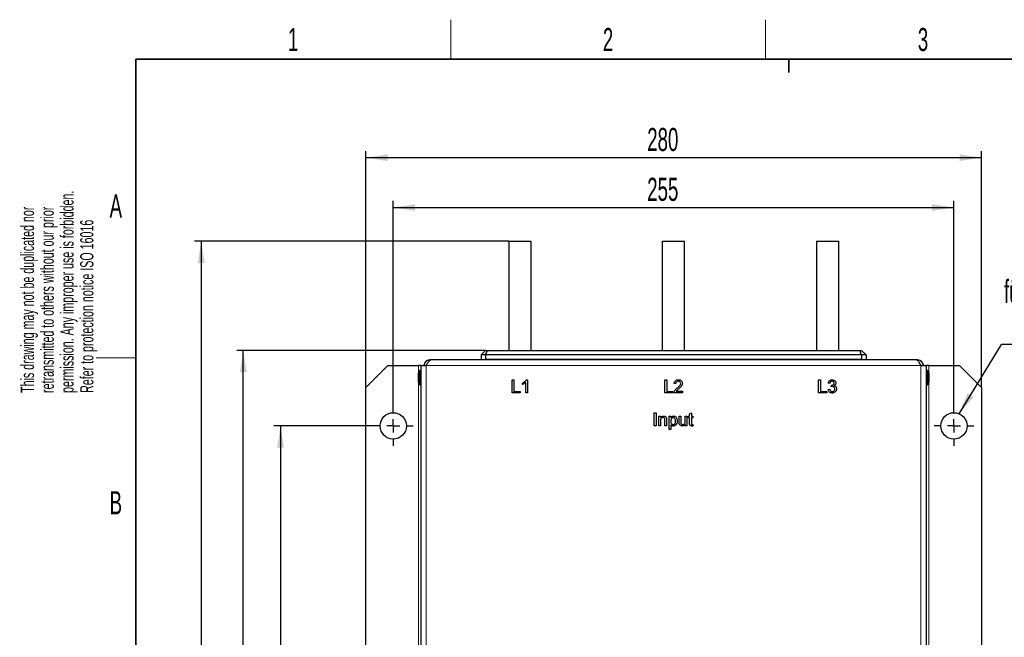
# Model space of a CAD drawing. Header units: millimetres. Extents: x 5 to 418, y 2 to 292.
# Tile 3 of 9: x 8 to 158, y 195 to 288. Entities that reach past the tile are written whole.
import ezdxf

# ---------------------------------------------------------------- set-up
doc = ezdxf.new("R2010")
doc.units = ezdxf.units.MM
doc.layers.add('SLD-0', color=7, linetype='Continuous')
doc.styles.add('SLDTEXTSTYLE0', font='TXT', dxfattribs={"width": 0.605})
doc.dimstyles.new('SLDDIMSTYLE0', dxfattribs={"dimtxt": 3.5, "dimasz": 3.302, "dimexe": 0, "dimexo": 0.0625, "dimgap": 0.875, "dimtad": 1, "dimlfac": 3, "dimrnd": 1e-09, "dimzin": 12, "dimdsep": 46, "dimtxsty": 'SLDTEXTSTYLE0', "dimsah": 1, "dimcen": 0.09, "dimadec": 0, "dimazin": 3, "dimtfac": 1, "dimtofl": 0, "dimtmove": 0, "dimatfit": 3, "dimfxl": 1, "dimfrac": 2, "dimtolj": 1, "dimtzin": 12, "dimarcsym": 0})
doc.dimstyles.new('SLDDIMSTYLE1', dxfattribs={"dimtxt": 0.18, "dimasz": 3.302, "dimexe": 0, "dimexo": 0.0625, "dimgap": 0, "dimtad": 0, "dimtih": 1, "dimtoh": 1, "dimdec": 0, "dimrnd": 1e-09, "dimzin": 0, "dimdsep": 46, "dimtxsty": 'Standard', "dimsah": 1, "dimcen": 0.09, "dimadec": 0, "dimazin": 0, "dimtfac": 3.302, "dimtdec": 0, "dimtofl": 0, "dimtmove": 0, "dimatfit": 3, "dimfxl": 1, "dimfrac": 2, "dimtolj": 1, "dimtzin": 0, "dimarcsym": 0})

# ---------------------------------------------------------------- blocks, each defined once
blk = doc.blocks.new('_D')
at = {"layer": 'SLD-0', "color": 7}
for p, q in [((62.05, 226.91), (46.95, 226.91)), ((47.95, 226.91), (47.95, 130.24)), ((62.05, 130.24), (46.95, 130.24))]:
    blk.add_line(p, q, dxfattribs=at)
for points in [[(47.95, 226.91), (47.44, 223.61), (48.46, 223.61)], [(47.95, 130.24), (48.46, 133.54), (47.44, 133.54)]]:
    blk.add_solid(points, dxfattribs=at)
at = {"layer": 'SLD-0', "color": 7, "insert": (43.44, 174.57), "char_height": 3.5, "attachment_point": 1, "rotation": 90, "style": 'SLDTEXTSTYLE0'}
blk.add_mtext('290', dxfattribs=at)
blk = doc.blocks.new('_D_1')
at = {"layer": 'SLD-0', "color": 7}
for p, q in [((79.05, 238.33), (41.31, 238.33)), ((42.31, 118.83), (42.31, 238.33)), ((79.05, 118.83), (41.31, 118.83))]:
    blk.add_line(p, q, dxfattribs=at)
for points in [[(42.31, 238.33), (41.8, 235.02), (42.81, 235.02)], [(42.31, 118.83), (42.81, 122.13), (41.8, 122.13)]]:
    blk.add_solid(points, dxfattribs=at)
at = {"layer": 'SLD-0', "color": 7, "insert": (37.79, 172.56), "char_height": 3.5, "attachment_point": 1, "rotation": 90, "style": 'SLDTEXTSTYLE0'}
blk.add_mtext('358,5', dxfattribs=at)
blk = doc.blocks.new('_D_2')
at = {"layer": 'SLD-0', "color": 7}
for p, q in [((82.55, 254.91), (34.93, 254.91)), ((35.93, 254.91), (35.93, 102.24)), ((82.55, 102.24), (34.93, 102.24))]:
    blk.add_line(p, q, dxfattribs=at)
for points in [[(35.93, 254.91), (35.42, 251.61), (36.44, 251.61)], [(35.93, 102.24), (36.44, 105.54), (35.42, 105.54)]]:
    blk.add_solid(points, dxfattribs=at)
at = {"layer": 'SLD-0', "color": 7, "insert": (31.42, 174.57), "char_height": 3.5, "attachment_point": 1, "rotation": 90, "style": 'SLDTEXTSTYLE0'}
blk.add_mtext('458', dxfattribs=at)
blk = doc.blocks.new('_D_3')
at = {"layer": 'SLD-0', "color": 7}
for p, q in [((65.05, 229.91), (65.05, 261.02)), ((65.05, 260.02), (150.05, 260.02)), ((150.05, 229.91), (150.05, 261.02))]:
    blk.add_line(p, q, dxfattribs=at)
for points in [[(65.05, 260.02), (68.35, 259.52), (68.35, 260.53)], [(150.05, 260.02), (146.74, 260.53), (146.74, 259.52)]]:
    blk.add_solid(points, dxfattribs=at)
at = {"layer": 'SLD-0', "color": 7, "insert": (103.54, 264.53), "char_height": 3.5, "attachment_point": 1, "style": 'SLDTEXTSTYLE0'}
blk.add_mtext('255', dxfattribs=at)
blk = doc.blocks.new('_D_4')
at = {"layer": 'SLD-0', "color": 7}
for p, q in [((60.88, 232.74), (60.88, 268.58)), ((60.88, 267.58), (154.21, 267.58)), ((154.21, 232.74), (154.21, 268.58))]:
    blk.add_line(p, q, dxfattribs=at)
for points in [[(60.88, 267.58), (64.18, 267.07), (64.18, 268.09)], [(154.21, 267.58), (150.91, 268.09), (150.91, 267.07)]]:
    blk.add_solid(points, dxfattribs=at)
at = {"layer": 'SLD-0', "color": 7, "insert": (103.54, 272.09), "char_height": 3.5, "attachment_point": 1, "style": 'SLDTEXTSTYLE0'}
blk.add_mtext('280', dxfattribs=at)
blk = doc.blocks.new('SW_NOTE_0')
at = {"layer": 'SLD-0', "color": 0}
blk.add_line((16.98, 0), (0, 0), dxfattribs=at)
at = {"layer": 'SLD-0', "color": 0, "attachment_point": 1, "style": 'SLDTEXTSTYLE0'}
for s, insert, char_height in [('für M10', (0.38, 9.83), 3.5), ('for M10', (1.57, 4.16), 3.175)]:
    blk.add_mtext(s, dxfattribs=dict(at, insert=insert, char_height=char_height))
blk = doc.blocks.new('SW_CENTERMARKSYMBOL_0')
at = {"layer": 'SLD-0', "color": 0}
for p, q in [((0, 2), (0, 3)), ((-2, 0), (-3, 0)), ((0, 0), (-1, 0)), ((0, 0), (0, 1)), ((0, 0), (0, -1)), ((0, 0), (1, 0)), ((2, 0), (3, 0)), ((0, -2), (0, -3))]:
    blk.add_line(p, q, dxfattribs=at)
blk = doc.blocks.new('SW_CENTERMARKSYMBOL_1')
at = {"layer": 'SLD-0', "color": 0}
for p, q in [((0, 2), (0, 3)), ((-2, 0), (-3, 0)), ((0, 0), (-1, 0)), ((0, 0), (0, 1)), ((0, 0), (0, -1)), ((0, 0), (1, 0)), ((2, 0), (3, 0)), ((0, -2), (0, -3))]:
    blk.add_line(p, q, dxfattribs=at)

msp = doc.modelspace()

# ---------------------------------------------------------------- linework, layer by layer
at = {"color": 7, "linetype": 'Continuous', "lineweight": 25}
for p, q in [((82.5459, 254.9089), (82.5459, 238.3255)), ((82.5459, 254.9089), (85.8792, 254.9089)), ((85.8792, 254.9089), (85.8792, 238.3255)), ((105.8792, 238.3255), (105.8792, 254.9089)), ((105.8792, 254.9089), (109.2126, 254.9089)), ((109.2126, 238.3255), (109.2126, 254.9089)), ((129.2126, 254.9089), (132.5459, 254.9089)), ((129.2126, 254.9089), (129.2126, 238.3255)), ((132.5459, 254.9089), (132.5459, 238.3255)), ((78.3792, 237.6589), (79.0459, 238.3255)), ((79.0459, 237.6589), (78.3792, 237.6589)), ((78.3792, 237.6589), (78.3792, 236.9922)), ((79.0459, 237.6589), (79.322, 238.3255)), ((79.0459, 238.3255), (79.322, 238.3255)), ((136.0459, 237.6589), (79.0459, 237.6589)), ((79.0459, 237.6589), (79.0459, 236.9922)), ((79.322, 238.3255), (135.7698, 238.3255)), ((136.0459, 237.6589), (135.7698, 238.3255)), ((135.7698, 238.3255), (136.0459, 238.3255)), ((136.7126, 237.6589), (136.0459, 238.3255)), ((136.0459, 237.6589), (136.0459, 236.9922)), ((136.7126, 237.6589), (136.0459, 237.6589)), ((136.7126, 237.6589), (136.7126, 236.9922)), ((64.2126, 236.0745), (60.8792, 232.7412)), ((64.2126, 236.0745), (68.8792, 236.0745)), ((69.2126, 236.0745), (68.8792, 236.0745)), ((69.2126, 236.0745), (69.2126, 121.0765)), ((69.2126, 236.0745), (70.0459, 236.0745)), ((69.7384, 236.2681), (69.7126, 236.2422)), ((69.7126, 236.0745), (69.7126, 236.2422)), ((69.7159, 236.0745), (69.7159, 236.0755)), ((70.0459, 236.0745), (70.0469, 236.0755)), ((70.0741, 236.1237), (70.0469, 236.0755)), ((70.3792, 236.9089), (70.3567, 236.8863)), ((70.3792, 236.9089), (70.5492, 236.9089)), ((70.5492, 236.9089), (70.7159, 236.9089)), ((144.3759, 236.9089), (70.7159, 236.9089)), ((78.3792, 236.9922), (79.0459, 236.9922)), ((136.0459, 236.9922), (79.0459, 236.9922)), ((79.2959, 236.9089), (79.2959, 236.9922)), ((135.7959, 236.9922), (135.7959, 236.9089)), ((136.0459, 236.9922), (136.7126, 236.9922)), ((144.5426, 236.9089), (144.3759, 236.9089)), ((144.5426, 236.9089), (144.7126, 236.9089)), ((144.7351, 236.8863), (144.7126, 236.9089)), ((145.0449, 236.0755), (145.0177, 236.1237)), ((145.0449, 236.0755), (145.0459, 236.0745)), ((145.0459, 236.0745), (145.8792, 236.0745)), ((145.3792, 236.2422), (145.3533, 236.2681)), ((145.3759, 236.0745), (145.3759, 236.0755)), ((145.3792, 236.2422), (145.3792, 236.0745)), ((145.8792, 121.0765), (145.8792, 236.0745)), ((146.2126, 236.0745), (145.8792, 236.0745)), ((146.2126, 236.0745), (150.8792, 236.0745)), ((154.2126, 232.7412), (150.8792, 236.0745)), ((68.8792, 233.5948), (68.8792, 234.8896)), ((69.2126, 235.3305), (69.0459, 235.3305)), ((69.0459, 233.1539), (69.0459, 235.3305)), ((146.0459, 235.3305), (145.8792, 235.3305)), ((146.0459, 235.3305), (146.0459, 233.1539)), ((146.2126, 234.8896), (146.2126, 233.5948)), ((69.0459, 233.1539), (69.2126, 233.1539)), ((83.0433, 233.9089), (83.3254, 233.9089)), ((83.0433, 231.9089), (83.0433, 233.9089)), ((83.3254, 233.9089), (83.3254, 232.1396)), ((84.6587, 233.1725), (84.6587, 233.4089)), ((85.1203, 231.9089), (85.1203, 233.4673)), ((85.2116, 233.9089), (85.3767, 233.9089)), ((85.3767, 233.9089), (85.3767, 231.9089)), ((106.21, 233.9089), (106.492, 233.9089)), ((106.21, 231.9089), (106.21, 233.9089)), ((106.492, 233.9089), (106.492, 232.1396)), ((107.8767, 233.3191), (107.6203, 233.3448)), ((129.5267, 233.9089), (129.8087, 233.9089)), ((129.5267, 231.9089), (129.5267, 233.9089)), ((129.8087, 233.9089), (129.8087, 232.1396)), ((131.2446, 233.3704), (130.9882, 233.396)), ((131.4473, 232.8576), (131.4738, 233.0883)), ((145.8792, 233.1539), (146.0459, 233.1539)), ((60.8792, 170.5755), (60.8792, 232.7412)), ((84.2741, 231.9089), (83.0433, 231.9089)), ((83.3254, 232.1396), (84.2741, 232.1396)), ((84.2741, 232.1396), (84.2741, 231.9089)), ((85.3767, 231.9089), (85.1203, 231.9089)), ((107.4408, 231.9089), (106.21, 231.9089)), ((106.492, 232.1396), (107.4408, 232.1396)), ((107.4408, 232.1396), (107.4408, 231.9089)), ((108.9023, 231.9089), (107.5946, 231.9089)), ((107.9239, 232.1653), (108.9023, 232.1653)), ((108.9023, 232.1653), (108.9023, 231.9089)), ((130.7574, 231.9089), (129.5267, 231.9089)), ((129.8087, 232.1396), (130.7574, 232.1396)), ((130.7574, 232.1396), (130.7574, 231.9089)), ((130.9626, 232.4473), (131.219, 232.473)), ((154.2126, 232.7412), (154.2126, 124.4099)), ((104.619, 228.9089), (104.901, 228.9089)), ((104.619, 226.9089), (104.619, 228.9089)), ((104.901, 228.9089), (104.901, 226.9089)), ((109.9779, 228.7262), (110.2344, 228.872)), ((109.9779, 228.3704), (109.9779, 228.7262)), ((110.2344, 228.872), (110.2344, 228.3704)), ((104.901, 226.9089), (104.619, 226.9089)), ((105.3113, 228.3704), (105.5677, 228.3704)), ((105.3113, 226.9089), (105.3113, 228.3704)), ((105.5677, 226.9089), (105.3113, 226.9089)), ((105.5677, 228.3704), (105.5677, 228.1665)), ((105.5677, 227.6925), (105.5677, 226.9089)), ((106.2344, 226.9089), (106.2344, 227.7815)), ((106.4908, 226.9089), (106.2344, 226.9089)), ((106.4908, 227.8031), (106.4908, 226.9089)), ((106.8497, 228.3704), (107.1062, 228.3704)), ((106.8497, 226.3704), (106.8497, 228.3704)), ((107.1062, 228.3704), (107.1062, 228.1384)), ((107.1062, 227.0923), (107.1062, 226.3704)), ((108.3882, 228.3704), (108.6446, 228.3704)), ((108.3882, 227.4694), (108.3882, 228.3704)), ((108.6446, 228.3704), (108.6446, 227.5755)), ((109.3113, 228.3704), (109.5677, 228.3704)), ((109.3113, 227.6028), (109.3113, 228.3704)), ((109.3113, 226.9089), (109.3113, 227.1476)), ((109.5677, 226.9089), (109.3113, 226.9089)), ((109.5677, 228.3704), (109.5677, 226.9089)), ((109.7985, 228.3704), (109.9779, 228.3704)), ((109.7985, 228.1396), (109.7985, 228.3704)), ((109.9779, 228.1396), (109.7985, 228.1396)), ((109.9779, 227.3195), (109.9779, 228.1396)), ((110.2344, 228.3704), (110.4651, 228.3704)), ((110.2344, 228.1396), (110.2344, 227.3103)), ((110.4651, 228.1396), (110.2344, 228.1396)), ((110.4651, 228.3704), (110.4651, 228.1396)), ((110.4651, 227.1204), (110.4908, 226.9052)), ((107.1062, 226.3704), (106.8497, 226.3704))]:
    msp.add_line(p, q, dxfattribs=at)
at = {"color": 7, "linetype": 'Continuous', "lineweight": 18}
for p, q in [((68.8792, 236.0745), (68.8792, 234.8896)), ((69.7159, 236.0755), (70.0469, 236.0755)), ((70.0459, 121.0765), (70.0459, 236.0745)), ((145.0449, 236.0755), (70.0469, 236.0755)), ((145.3759, 236.0755), (145.0449, 236.0755)), ((145.0459, 236.0745), (145.0459, 121.0765)), ((146.2126, 234.8896), (146.2126, 236.0745)), ((68.8792, 233.5948), (68.8792, 171.9089)), ((146.2126, 123.5562), (146.2126, 233.5948))]:
    msp.add_line(p, q, dxfattribs=at)
at = {"color": 7, "linetype": 'Continuous', "lineweight": 25}
for centre in [(65.0459, 226.9089), (150.0459, 226.9089)]:
    msp.add_circle(centre, 2, dxfattribs=at)
for centre, radius, start, end in [((70.5492, 236.0755), 0.8333, 90, 180), ((144.5426, 236.0755), 0.8333, 0, 90), ((69.5459, 234.8896), 0.6667, 138.590378, 180), ((145.5459, 234.8896), 0.6667, 0, 41.409622), ((69.5459, 233.5948), 0.6667, 180, 221.409622), ((145.5459, 233.5948), 0.6667, 318.590378, 0)]:
    msp.add_arc(centre, radius, start, end, dxfattribs=at)
for points, knots in [([(70.6671, 236.8828), (70.6177, 236.8532), (70.5188, 236.7941), (70.3706, 236.6131), (70.2224, 236.3851), (70.1235, 236.2109), (70.0741, 236.1237)], [0, 0, 0, 0, 0.24999882, 0.499999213, 0.749999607, 1, 1, 1, 1]), ([(70.7159, 236.9089), (70.7141, 236.9074), (70.7106, 236.9047), (70.6811, 236.8898), (70.6671, 236.8828)], [0, 0, 0, 0, 0.5261707, 1, 1, 1, 1]), ([(144.4247, 236.8828), (144.4107, 236.8898), (144.3812, 236.9047), (144.3777, 236.9074), (144.3759, 236.9089)], [0, 0, 0, 0, 0.4738293, 1, 1, 1, 1]), ([(84.6587, 233.4089), (84.7835, 233.4794), (85.0061, 233.6052), (85.1489, 233.8161), (85.2116, 233.9089)], [0, 0, 0, 0, 0.56042743, 1, 1, 1, 1]), ([(85.1203, 233.4673), (85.041, 233.4013), (84.8995, 233.2833), (84.7323, 233.2063), (84.6587, 233.1725)], [0, 0, 0, 0, 0.55967971, 1, 1, 1, 1]), ([(107.6203, 233.3448), (107.635, 233.4335), (107.6645, 233.6105), (107.8364, 233.8067), (108.051, 233.8973), (108.1911, 233.905), (108.2613, 233.9089)], [0, 0, 0, 0, 0.28021859, 0.55891312, 0.77915539, 1, 1, 1, 1]), ([(108.2557, 233.6781), (108.2004, 233.6739), (108.09, 233.6657), (107.9571, 233.5759), (107.8862, 233.4492), (107.8798, 233.3625), (107.8767, 233.3191)], [0, 0, 0, 0, 0.2803495, 0.55949653, 0.77941367, 1, 1, 1, 1]), ([(108.0826, 232.6569), (108.2104, 232.7662), (108.3884, 232.9184), (108.5849, 233.1563), (108.6085, 233.2885), (108.6203, 233.3544)], [0, 0, 0, 0, 0.56131265, 0.78138587, 1, 1, 1, 1]), ([(108.6203, 233.3544), (108.6135, 233.4055), (108.6, 233.5079), (108.4961, 233.6148), (108.3761, 233.6709), (108.2959, 233.6757), (108.2557, 233.6781)], [0, 0, 0, 0, 0.2790769, 0.5586029, 0.77905317, 1, 1, 1, 1]), ([(108.2613, 233.9089), (108.3485, 233.9028), (108.5226, 233.8906), (108.7314, 233.7526), (108.858, 233.5619), (108.8704, 233.4252), (108.8767, 233.3568)], [0, 0, 0, 0, 0.28050089, 0.55967434, 0.77974529, 1, 1, 1, 1]), ([(108.8767, 233.3568), (108.8631, 233.2613), (108.836, 233.0698), (108.6214, 232.7927), (108.4355, 232.6336), (108.3218, 232.5363)], [0, 0, 0, 0, 0.27869488, 0.55881963, 1, 1, 1, 1]), ([(130.9882, 233.396), (131.0079, 233.4738), (131.0472, 233.6291), (131.1983, 233.802), (131.3848, 233.896), (131.5103, 233.9046), (131.5731, 233.9089)], [0, 0, 0, 0, 0.280270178, 0.559522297, 0.779572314, 1, 1, 1, 1]), ([(131.5812, 233.6781), (131.534, 233.6738), (131.4397, 233.6653), (131.329, 233.5848), (131.268, 233.4787), (131.2524, 233.4065), (131.2446, 233.3704)], [0, 0, 0, 0, 0.28000144, 0.55913078, 0.77932005, 1, 1, 1, 1]), ([(131.6132, 232.8848), (131.5818, 232.8825), (131.5256, 232.8784), (131.4713, 232.8639), (131.4473, 232.8576)], [0, 0, 0, 0, 0.55976295, 1, 1, 1, 1]), ([(131.4738, 233.0883), (131.4806, 233.0876), (131.4929, 233.0863), (131.5052, 233.0858), (131.5106, 233.0855)], [0, 0, 0, 0, 0.56000314, 1, 1, 1, 1]), ([(131.5106, 233.0855), (131.5613, 233.0901), (131.6626, 233.0992), (131.7931, 233.1631), (131.8761, 233.2713), (131.8825, 233.3517), (131.8856, 233.392)], [0, 0, 0, 0, 0.28069049, 0.56094976, 0.77995336, 1, 1, 1, 1]), ([(131.5731, 233.9089), (131.6525, 233.9009), (131.8112, 233.8851), (132.0037, 233.7617), (132.1202, 233.5874), (132.1348, 233.4628), (132.142, 233.4004)], [0, 0, 0, 0, 0.2801995, 0.55986572, 0.78000642, 1, 1, 1, 1]), ([(131.8856, 233.392), (131.8806, 233.4359), (131.8706, 233.5238), (131.7865, 233.6198), (131.6844, 233.6709), (131.6156, 233.6757), (131.5812, 233.6781)], [0, 0, 0, 0, 0.27946401, 0.55886912, 0.77922865, 1, 1, 1, 1]), ([(131.9882, 232.5126), (131.9825, 232.5682), (131.9712, 232.6793), (131.8703, 232.8043), (131.7439, 232.875), (131.6568, 232.8815), (131.6132, 232.8848)], [0, 0, 0, 0, 0.27979067, 0.55923153, 0.779474, 1, 1, 1, 1]), ([(132.142, 233.4004), (132.1375, 233.3529), (132.1284, 233.2577), (132.0416, 233.1045), (131.9345, 233.042), (131.8692, 233.0038)], [0, 0, 0, 0, 0.280496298, 0.561003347, 1, 1, 1, 1]), ([(131.8692, 233.0038), (131.9296, 232.984), (132.0501, 232.9444), (132.1734, 232.8107), (132.2364, 232.6594), (132.2419, 232.5602), (132.2446, 232.5106)], [0, 0, 0, 0, 0.2798565, 0.55921194, 0.77937836, 1, 1, 1, 1]), ([(107.5946, 231.9089), (107.5953, 231.9428), (107.5966, 232.0033), (107.6139, 232.0612), (107.6215, 232.0867)], [0, 0, 0, 0, 0.55995634, 1, 1, 1, 1]), ([(107.6215, 232.0867), (107.6856, 232.211), (107.8004, 232.4336), (107.9962, 232.5885), (108.0826, 232.6569)], [0, 0, 0, 0, 0.55839292, 1, 1, 1, 1]), ([(108.3218, 232.5363), (108.2741, 232.4969), (108.1954, 232.4321), (108.0873, 232.3406), (107.9969, 232.2609), (107.9483, 232.1971), (107.9239, 232.1653)], [0, 0, 0, 0, 0.340040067, 0.560062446, 0.78011021, 1, 1, 1, 1]), ([(131.5848, 231.8832), (131.4976, 231.8911), (131.3233, 231.9068), (131.1212, 232.0552), (130.9968, 232.2446), (130.974, 232.3797), (130.9626, 232.4473)], [0, 0, 0, 0, 0.27991054, 0.55926486, 0.77948418, 1, 1, 1, 1]), ([(131.219, 232.473), (131.232, 232.4211), (131.2579, 232.3176), (131.3424, 232.1889), (131.4678, 232.1222), (131.5519, 232.1167), (131.594, 232.114)], [0, 0, 0, 0, 0.28089917, 0.56010707, 0.77966286, 1, 1, 1, 1]), ([(132.2446, 232.5106), (132.2329, 232.4153), (132.2096, 232.2247), (132.0275, 232.0172), (131.8094, 231.8994), (131.6597, 231.8886), (131.5848, 231.8832)], [0, 0, 0, 0, 0.27941931, 0.5590204, 0.77935401, 1, 1, 1, 1]), ([(131.594, 232.114), (131.6532, 232.1195), (131.7714, 232.1305), (131.9034, 232.2393), (131.9777, 232.3737), (131.9847, 232.4663), (131.9882, 232.5126)], [0, 0, 0, 0, 0.27988313, 0.55899319, 0.77931899, 1, 1, 1, 1]), ([(105.5677, 228.1665), (105.5977, 228.2051), (105.6577, 228.2823), (105.8095, 228.3773), (105.9357, 228.3889), (106.0128, 228.396)], [0, 0, 0, 0, 0.28055392, 0.56081541, 1, 1, 1, 1]), ([(106.0128, 228.396), (106.0725, 228.3911), (106.1917, 228.3813), (106.3454, 228.3045), (106.4419, 228.1795), (106.4657, 228.0883), (106.4775, 228.0427)], [0, 0, 0, 0, 0.2802251, 0.56000067, 0.77958614, 1, 1, 1, 1]), ([(107.1062, 228.1384), (107.1627, 228.2196), (107.2635, 228.3645), (107.4364, 228.3864), (107.5124, 228.396)], [0, 0, 0, 0, 0.56021248, 1, 1, 1, 1]), ([(107.5124, 228.396), (107.5792, 228.3901), (107.7127, 228.3784), (107.8875, 228.2703), (108.0684, 228.0372), (108.0906, 227.8098), (108.1062, 227.6504)], [0, 0, 0, 0, 0.18707443, 0.37400324, 0.56109071, 1, 1, 1, 1]), ([(105.9415, 228.1653), (105.8986, 228.1617), (105.8129, 228.1546), (105.6967, 228.0931), (105.5741, 227.9455), (105.5704, 227.7969), (105.5677, 227.6925)], [0, 0, 0, 0, 0.18727275, 0.37436152, 0.56054005, 1, 1, 1, 1]), ([(106.2344, 227.7815), (106.2339, 227.8332), (106.2331, 227.936), (106.1807, 228.0779), (106.0636, 228.1543), (105.9822, 228.1616), (105.9415, 228.1653)], [0, 0, 0, 0, 0.28168814, 0.55971541, 0.77955803, 1, 1, 1, 1]), ([(106.4775, 228.0427), (106.4823, 227.9981), (106.4907, 227.9184), (106.4907, 227.8383), (106.4908, 227.8031)], [0, 0, 0, 0, 0.55979123, 1, 1, 1, 1]), ([(107.484, 228.1653), (107.4384, 228.1591), (107.347, 228.1468), (107.2386, 228.0569), (107.123, 227.8933), (107.1131, 227.7371), (107.1062, 227.6276)], [0, 0, 0, 0, 0.18632575, 0.37330999, 0.56054656, 1, 1, 1, 1]), ([(107.1062, 227.6276), (107.1087, 227.5613), (107.1137, 227.429), (107.1849, 227.2542), (107.3171, 227.1352), (107.4214, 227.121), (107.4735, 227.114)], [0, 0, 0, 0, 0.28122582, 0.5607439, 0.78064642, 1, 1, 1, 1]), ([(107.4824, 226.8832), (107.4405, 226.8864), (107.3568, 226.8926), (107.2197, 226.9605), (107.1492, 227.0424), (107.1062, 227.0923)], [0, 0, 0, 0, 0.28037802, 0.56059615, 1, 1, 1, 1]), ([(107.4735, 227.114), (107.5192, 227.1193), (107.6106, 227.1298), (107.723, 227.2151), (107.8367, 227.3809), (107.8444, 227.5372), (107.8497, 227.6468)], [0, 0, 0, 0, 0.18657999, 0.37341036, 0.56032453, 1, 1, 1, 1]), ([(108.1062, 227.6504), (108.0987, 227.5471), (108.0837, 227.341), (107.9455, 227.0788), (107.7252, 226.9152), (107.5633, 226.8939), (107.4824, 226.8832)], [0, 0, 0, 0, 0.280759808, 0.560283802, 0.780138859, 1, 1, 1, 1]), ([(107.8497, 227.6468), (107.8471, 227.7133), (107.8419, 227.8459), (107.7698, 228.02), (107.6404, 228.142), (107.536, 228.1575), (107.484, 228.1653)], [0, 0, 0, 0, 0.28128174, 0.56093413, 0.78088753, 1, 1, 1, 1]), ([(108.4026, 227.2394), (108.3975, 227.2822), (108.3882, 227.3586), (108.3882, 227.4355), (108.3882, 227.4694)], [0, 0, 0, 0, 0.55983871, 1, 1, 1, 1]), ([(108.867, 226.8832), (108.8073, 226.8886), (108.6879, 226.8995), (108.5352, 226.9779), (108.4377, 227.1021), (108.4143, 227.1936), (108.4026, 227.2394)], [0, 0, 0, 0, 0.28025151, 0.56015583, 0.77962554, 1, 1, 1, 1]), ([(108.6446, 227.5755), (108.6444, 227.5275), (108.644, 227.4416), (108.6547, 227.3565), (108.6594, 227.3191)], [0, 0, 0, 0, 0.560240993, 1, 1, 1, 1]), ([(108.6594, 227.3191), (108.6708, 227.2859), (108.6935, 227.2196), (108.7901, 227.1314), (108.8806, 227.1206), (108.9359, 227.114)], [0, 0, 0, 0, 0.2808875, 0.56128777, 1, 1, 1, 1]), ([(109.3113, 227.1476), (109.2472, 227.0643), (109.1325, 226.9154), (108.9482, 226.8931), (108.867, 226.8832)], [0, 0, 0, 0, 0.55946567, 1, 1, 1, 1]), ([(108.9359, 227.114), (108.9796, 227.1184), (109.067, 227.1271), (109.1848, 227.1918), (109.3082, 227.3442), (109.31, 227.4961), (109.3113, 227.6028)], [0, 0, 0, 0, 0.18708934, 0.37421101, 0.56084235, 1, 1, 1, 1]), ([(110.3101, 226.8832), (110.2697, 226.8846), (110.1893, 226.8874), (110.0737, 226.9342), (109.963, 227.0807), (109.9718, 227.2209), (109.9779, 227.3195)], [0, 0, 0, 0, 0.18745102, 0.37385283, 0.55942817, 1, 1, 1, 1]), ([(110.2344, 227.3103), (110.2311, 227.2621), (110.227, 227.2019), (110.2669, 227.1437), (110.3057, 227.1167), (110.3411, 227.1151), (110.3646, 227.114)], [0, 0, 0, 0, 0.49958307, 0.62520937, 0.75041394, 1, 1, 1, 1]), ([(110.4908, 226.9052), (110.4573, 226.8986), (110.3976, 226.8866), (110.3368, 226.8843), (110.3101, 226.8832)], [0, 0, 0, 0, 0.5600783, 1, 1, 1, 1]), ([(110.3646, 227.114), (110.3834, 227.1146), (110.417, 227.1156), (110.4504, 227.1189), (110.4651, 227.1204)], [0, 0, 0, 0, 0.55996521, 1, 1, 1, 1])]:
    msp.add_open_spline(points, degree=3, knots=knots, dxfattribs=at)
msp.add_open_spline([(145.0177, 236.1237), (144.9683, 236.2109), (144.8694, 236.3851), (144.7212, 236.6131), (144.573, 236.7941), (144.4741, 236.8532), (144.4247, 236.8828)], degree=3, dxfattribs=at)
at = {"layer": 'SLD-0', "lineweight": 18}
for p, q in [((73.75, 282.5), (73.75, 288.5)), ((121.5, 282.5), (121.5, 288.5)), ((20, 237.25), (26, 237.25))]:
    msp.add_line(p, q, dxfattribs=at)
at = {"layer": 'SLD-0', "lineweight": 35}
for p, q in [((408, 282.5), (26, 282.5)), ((26, 282.5), (26, 12))]:
    msp.add_line(p, q, dxfattribs=at)
at = {"layer": 'SLD-0'}
for p, q in [((125, 280.5), (125, 282.5)), ((125, 282.5), (125, 280.5))]:
    msp.add_line(p, q, dxfattribs=at)

# ---------------------------------------------------------------- block references
at = {"layer": 'SLD-0', "color": 7}
for name, p in [('SW_NOTE_0', (157.2431, 239.2254)), ('SW_CENTERMARKSYMBOL_0', (65.0459, 226.9089)), ('SW_CENTERMARKSYMBOL_1', (150.0459, 226.9089))]:
    msp.add_blockref(name, p, dxfattribs=at)

# ---------------------------------------------------------------- texts
at = {"layer": 'SLD-0', "char_height": 3.5, "attachment_point": 2, "style": 'SLDTEXTSTYLE0'}
for s, insert in [('1', (49.8527, 287.243)), ('2', (97.6027, 287.243)), ('3', (145.3527, 287.243)), ('A', (22.9816, 262.0011)), ('B', (22.9816, 217.0011))]:
    msp.add_mtext(s, dxfattribs=dict(at, insert=insert))
at = {"layer": 'SLD-0', "char_height": 2, "attachment_point": 1, "rotation": 90, "style": 'SLDTEXTSTYLE0'}
for s, insert in [('permission. Any improper use is forbidden.', (14.5783, 231.9088)), ('retransmitted to others without our prior', (11.5783, 231.9088)), ('This drawing may not be duplicated nor', (8.5783, 231.9088)), ('Refer to protection notice ISO 16016', (17.5783, 231.9088))]:
    msp.add_mtext(s, dxfattribs=dict(at, insert=insert))

# ---------------------------------------------------------------- dimensions: what is measured, and where the dimension line sits
at = {"layer": 'SLD-0', "color": 7}
for base, p1, p2, picture, middle in [((154.2126, 267.5825), (60.8792, 232.7412), (154.2126, 232.7412), '_D_4', (107.5459, 267.5825)), ((150.0459, 260.0231), (65.0459, 229.9089), (150.0459, 229.9089), '_D_3', (107.5459, 260.0231))]:
    dim = msp.add_linear_dim(base=base, p1=p1, p2=p2, dimstyle='SLDDIMSTYLE0', dxfattribs=at)
    dim.commit()
    dim.dimension.update_dxf_attribs({"geometry": picture, "text_midpoint": middle, "dimtype": 160})
for base, p1, p2, picture, middle in [((35.9278, 102.2422), (82.5459, 254.9089), (82.5459, 102.2422), '_D_2', (35.9278, 178.5755)), ((42.3052, 238.3255), (79.0459, 118.8255), (79.0459, 238.3255), '_D_1', (42.3052, 178.5755)), ((47.9507, 130.2422), (62.0459, 226.9089), (62.0459, 130.2422), '_D', (47.9507, 178.5755))]:
    dim = msp.add_linear_dim(base=base, p1=p1, p2=p2, angle=90, dimstyle='SLDDIMSTYLE0', dxfattribs=at)
    dim.commit()
    dim.dimension.update_dxf_attribs({"geometry": picture, "text_midpoint": middle, "dimtype": 160})

# ---------------------------------------------------------------- leaders
msp.add_leader([(150.8251, 228.7508), (157.2431, 239.2254)], dimstyle='SLDDIMSTYLE1', dxfattribs=at)

doc.saveas('drawing.dxf')
